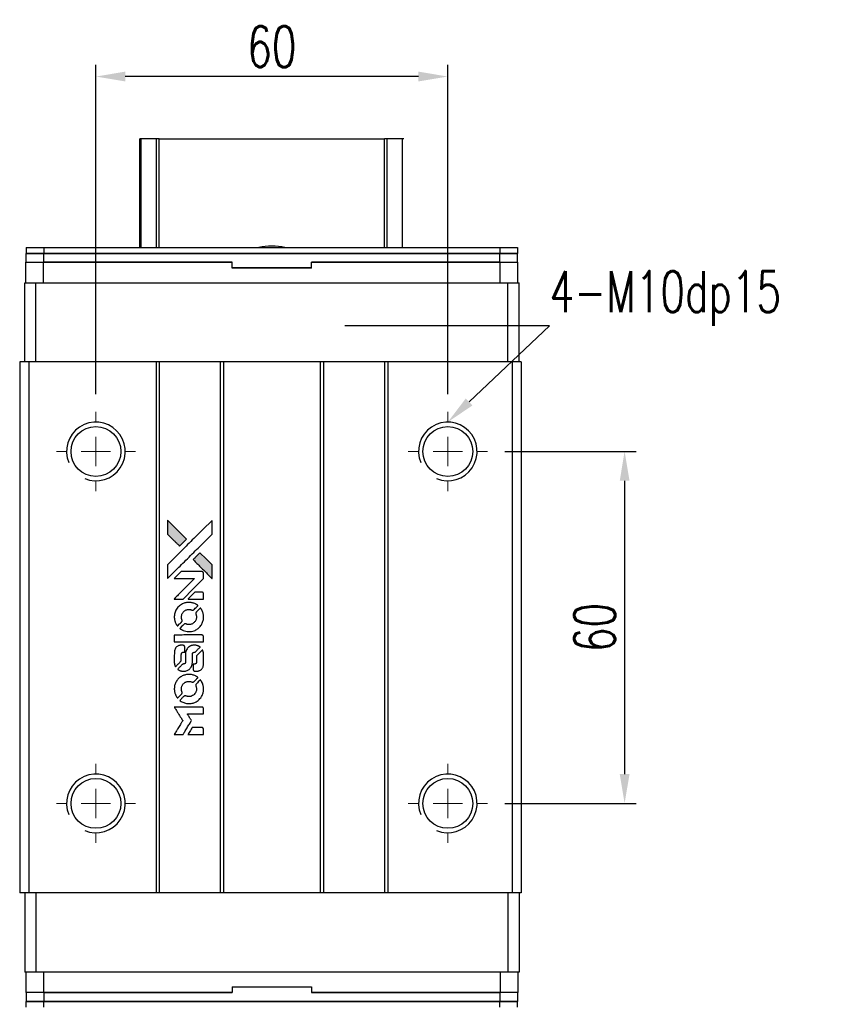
# Model space of a CAD drawing. Header units: millimetres. Extents: x 74 to 560, y 144 to 559.
# Tile 2 of 3: x 109 to 249, y 391 to 559. Entities that reach past the tile are written whole.
import ezdxf
from ezdxf import colors
from ezdxf.entities.mleader import LeaderData, LeaderLine
from ezdxf.math import Vec2, Vec3

# ---------------------------------------------------------------- set-up
doc = ezdxf.new("R2010")
doc.units = ezdxf.units.MM
doc.header["$LTSCALE"] = 0.15
doc.layers.get('0').update_dxf_attribs({"linetype": 'CONTINUOUS'})
doc.layers.get('Defpoints').update_dxf_attribs({"linetype": 'CONTINUOUS'})
doc.layers.add('DIM', color=4, linetype='CONTINUOUS')
doc.styles.add('CHN', font='SIMPLEX.shx', dxfattribs={"width": 0.7, "bigfont": 'CHINESET.shx'})
doc.styles.add('DIM-7', font='SIMPLEX.shx', dxfattribs={"width": 0.7, "bigfont": 'chineset.shx'})
doc.dimstyles.new('CNS', dxfattribs={"dimscale": 2, "dimtxt": 3.5, "dimasz": 2.5, "dimexe": 1, "dimexo": 1.5, "dimgap": 0.09, "dimtad": 0, "dimdsep": 46, "dimtxsty": 'DIM-7', "dimcen": 0.09, "dimclrd": 4, "dimclre": 4, "dimclrt": 4, "dimadec": 0, "dimazin": 0, "dimtfac": 1, "dimtix": 1, "dimtmove": 2, "dimatfit": 3, "dimfxl": 1, "dimtvp": 0.971429, "dimtolj": 1, "dimarcsym": 0})

# ---------------------------------------------------------------- blocks, each defined once
blk = doc.blocks.new('SW_CENTERMARKSYMBOL_3')
at = {"color": 0, "linetype": 'Continuous', "lineweight": 18}
for p, q in [((0, 5), (0, 6.75)), ((0, 0), (0, 2.5)), ((-5, 0), (-6.75, 0)), ((0, 0), (-2.5, 0)), ((0, 0), (0, -2.5)), ((0, 0), (2.5, 0)), ((5, 0), (6.75, 0)), ((0, -5), (0, -6.75))]:
    blk.add_line(p, q, dxfattribs=at)
blk = doc.blocks.new('SW_CENTERMARKSYMBOL_4')
at = {"color": 0, "linetype": 'Continuous', "lineweight": 18}
for p, q in [((0, 5), (0, 6.75)), ((0, 0), (0, 2.5)), ((-5, 0), (-6.75, 0)), ((0, 0), (-2.5, 0)), ((0, 0), (0, -2.5)), ((0, 0), (2.5, 0)), ((5, 0), (6.75, 0)), ((0, -5), (0, -6.75))]:
    blk.add_line(p, q, dxfattribs=at)
blk = doc.blocks.new('SW_CENTERMARKSYMBOL_5')
at = {"color": 0, "linetype": 'Continuous', "lineweight": 18}
for p, q in [((0, 5), (0, 6.75)), ((0, 0), (0, 2.5)), ((-5, 0), (-6.75, 0)), ((0, 0), (-2.5, 0)), ((0, 0), (0, -2.5)), ((0, 0), (2.5, 0)), ((5, 0), (6.75, 0)), ((0, -5), (0, -6.75))]:
    blk.add_line(p, q, dxfattribs=at)
blk = doc.blocks.new('SW_CENTERMARKSYMBOL_6')
at = {"color": 0, "linetype": 'Continuous', "lineweight": 18}
for p, q in [((0, 5), (0, 6.75)), ((0, 0), (0, 2.5)), ((-5, 0), (-6.75, 0)), ((0, 0), (-2.5, 0)), ((0, 0), (0, -2.5)), ((0, 0), (2.5, 0)), ((5, 0), (6.75, 0)), ((0, -5), (0, -6.75))]:
    blk.add_line(p, q, dxfattribs=at)
blk = doc.blocks.new('LOGO2')
at = {"linetype": 'Continuous'}
h = blk.add_hatch(color=22, dxfattribs=at)
h.dxf.hatch_style = 1
h.paths.add_polyline_path([(583.53, 1429.73), (583.53, 1428.55), (583.53, 1427.37), (584.56, 1426.35, 0.000288), (584.95, 1425.96, 0.000479), (585.28, 1425.63, 0.000013), (585.58, 1425.34, 0.197177), (585.59, 1425.34, 0.197497), (585.59, 1425.34, 0.00004), (585.76, 1425.51, 0.000834), (585.95, 1425.7, 0.000506), (586.18, 1425.92), (586.76, 1426.5), (585.15, 1428.12)])
h.paths.add_polyline_path([(589.06, 1424.2), (588.47, 1423.62, 0.000476), (588.25, 1423.39, 0.000789), (588.06, 1423.2, 0.000035), (587.89, 1423.03, 0.19758), (587.89, 1423.03, 0.198396), (587.89, 1423.02, 0.000019), (588.12, 1422.79, 0.000582), (588.38, 1422.53, 0.000351), (588.68, 1422.23, 0.000108), (589.98, 1420.93, 0.000692), (590.64, 1420.28, 0.000077), (591.09, 1419.83, 0.197527), (591.11, 1419.82, 0.410181), (591.12, 1419.83, 0.000493), (591.12, 1420.07, 0.002424), (591.12, 1420.41, 0.000529), (591.12, 1420.98), (591.12, 1422.14), (590.09, 1423.17)])
at = {"color": 22}
for points in [[(584.56, 1426.35, 0.000288), (584.95, 1425.96, 0.000479), (585.28, 1425.63, 0.000013), (585.58, 1425.34, 0.197177), (585.59, 1425.34, 0.197497), (585.59, 1425.34, 0.00004), (585.76, 1425.51, 0.000836), (585.95, 1425.7, 0.000505), (586.18, 1425.92), (586.76, 1426.5), (585.15, 1428.12), (583.53, 1429.73), (583.53, 1428.55), (583.53, 1427.37)], [(584.95, 1421.21, -0.000056), (585.66, 1421.92, -0.000021), (586.65, 1422.91, -0.000021), (587.73, 1423.99, -0.000025), (588.75, 1425), (591.12, 1427.37), (591.12, 1428.54), (591.12, 1429.72), (589.52, 1428.13, 0.000274), (588.76, 1427.37, 0.000123), (587.75, 1426.37, 0.000121), (586.69, 1425.31, 0.000165), (585.73, 1424.35), (583.53, 1422.16), (583.53, 1420.98), (583.53, 1419.8)], [(588.68, 1422.23, 0.000108), (589.98, 1420.93, 0.000692), (590.64, 1420.28, 0.000077), (591.09, 1419.83, 0.197527), (591.11, 1419.82, 0.410182), (591.12, 1419.83, 0.000493), (591.12, 1420.07, 0.002424), (591.12, 1420.41, 0.000529), (591.12, 1420.98), (591.12, 1422.14), (590.09, 1423.17), (589.06, 1424.2), (588.47, 1423.62, 0.000476), (588.25, 1423.39, 0.000789), (588.06, 1423.2, 0.000035), (587.89, 1423.03, 0.19758), (587.89, 1423.03, 0.198396), (587.89, 1423.02, 0.000019), (588.12, 1422.79, 0.000582), (588.38, 1422.53, 0.000351)], [(585.41, 1416.31), (586.17, 1416.31), (587.91, 1418.06), (589.66, 1419.81), (589.66, 1420.29, 0.0008), (589.66, 1420.61, 0.010795), (589.65, 1420.72, 0.030495), (589.64, 1420.78, 0.080372), (589.63, 1420.83, 0.03816), (589.6, 1420.87, 0.041799), (589.57, 1420.91, 0.042486), (589.53, 1420.93, 0.042078), (589.49, 1420.96, 0.099276), (589.43, 1420.97, 0.003302), (589.19, 1420.97, 0.002586), (588.77, 1420.98, 0.000204), (587.64, 1420.97), (585.83, 1420.97), (585.25, 1420.39), (584.66, 1419.81), (586.4, 1419.8), (588.14, 1419.79), (586.42, 1418.08, 0.000253), (585.76, 1417.42, 0.000412), (585.2, 1416.87, 0.000041), (584.7, 1416.36, 0.041338), (584.68, 1416.34), (584.66, 1416.31)], [(588.34, 1416.31), (589.66, 1416.31), (589.66, 1416.8), (589.65, 1417.29), (589.62, 1417.35, 0.03146), (589.6, 1417.37, 0.026444), (589.58, 1417.4, 0.026444), (589.55, 1417.42, 0.031457), (589.53, 1417.44), (589.47, 1417.47), (588.82, 1417.48), (588.17, 1417.48), (587.6, 1416.9, 0.000745), (587.38, 1416.68, 0.001228), (587.19, 1416.49, 0.000087), (587.03, 1416.32, 0.195134), (587.03, 1416.32, 0.412117), (587.03, 1416.31, 0.000048), (587.41, 1416.31, 0.00109), (587.84, 1416.31, 0.000653)], [(584.7, 1412.97, 0.023681), (584.73, 1412.76, 0.022402), (584.78, 1412.55, 0.021929), (584.85, 1412.35, 0.020503), (584.94, 1412.15, 0.013745), (585, 1412.03, 0.009767), (585.07, 1411.9, 0.009658), (585.15, 1411.79, 0.027804), (585.21, 1411.71), (585.23, 1411.69), (585.59, 1412.05, 0.002053), (585.77, 1412.23, 0.006738), (585.88, 1412.35, 0.007826), (585.96, 1412.43, 0.063909), (585.99, 1412.47, 0.061532), (586.01, 1412.54, 0.068674), (586.02, 1412.6, 0.052072), (586, 1412.68, 0.019648), (585.97, 1412.79, -0.018366), (585.93, 1412.92, -0.0288), (585.9, 1413.04, -0.029061), (585.89, 1413.16, -0.019155), (585.89, 1413.29, -0.053809), (585.94, 1413.58, -0.058833), (586.04, 1413.85, -0.058566), (586.2, 1414.09, -0.052525), (586.42, 1414.29, -0.044733), (586.61, 1414.4, -0.040573), (586.82, 1414.49, -0.041123), (587.04, 1414.53, -0.04951), (587.25, 1414.54, -0.017369), (587.34, 1414.53, -0.024255), (587.43, 1414.51, -0.023787), (587.52, 1414.49, -0.015798), (587.61, 1414.45, 0.010631), (587.67, 1414.43, 0.033653), (587.71, 1414.42, 0.037806), (587.76, 1414.41, 0.016307), (587.81, 1414.41, 0.068179), (587.92, 1414.43, 0.095747), (588, 1414.47, 0.033418), (588.11, 1414.57, 0.002133), (588.42, 1414.88, 0.001452), (588.59, 1415.06, 0.012393), (588.67, 1415.14, 0.020479), (588.71, 1415.19, 0.344362), (588.71, 1415.21, 0.074287), (588.66, 1415.25, 0.005454), (588.53, 1415.34, 0.008391), (588.39, 1415.42, 0.017097), (588.27, 1415.48, 0.027375), (588.04, 1415.58, 0.02835), (587.8, 1415.66, 0.027723), (587.54, 1415.7, 0.023913), (587.27, 1415.72, 0.027047), (586.94, 1415.72, 0.031685), (586.64, 1415.67, 0.032425), (586.35, 1415.59, 0.031013), (586.07, 1415.47, 0.037914), (585.73, 1415.27, 0.040153), (585.44, 1415.03, 0.039834), (585.18, 1414.74, 0.036173), (584.97, 1414.4, 0.040752), (584.83, 1414.08, 0.035885), (584.73, 1413.71, 0.035491), (584.68, 1413.34, 0.037615)], [(585.71, 1411.22, 0.018008), (585.82, 1411.15, 0.009842), (585.95, 1411.07, 0.009807), (586.1, 1411, 0.015716), (586.22, 1410.94, 0.048467), (586.66, 1410.8, 0.045841), (587.14, 1410.75, 0.046006), (587.61, 1410.78, 0.049638), (588.06, 1410.9, 0.064819), (588.64, 1411.2, 0.06695), (589.11, 1411.65, 0.066691), (589.45, 1412.2, 0.063505), (589.65, 1412.83, 0.03135), (589.66, 1413, 0.010439), (589.67, 1413.24, 0.010391), (589.66, 1413.47, 0.032408), (589.64, 1413.63, 0.015696), (589.61, 1413.82, 0.018095), (589.56, 1414, 0.018551), (589.5, 1414.17, 0.018352), (589.42, 1414.33, 0.015568), (589.37, 1414.44, 0.009832), (589.29, 1414.56, 0.009795), (589.22, 1414.68, 0.023727), (589.16, 1414.76), (589.13, 1414.79), (588.77, 1414.43, 0.001528), (588.57, 1414.23, 0.010022), (588.47, 1414.12, 0.019586), (588.41, 1414.06, 0.061865), (588.38, 1414.01, 0.055054), (588.35, 1413.93, 0.061607), (588.35, 1413.85, 0.048725), (588.36, 1413.76, 0.020221), (588.39, 1413.64, -0.017722), (588.43, 1413.52, -0.02685), (588.45, 1413.4, -0.02759), (588.46, 1413.29, -0.020233), (588.46, 1413.17, -0.04793), (588.43, 1412.93, -0.048386), (588.35, 1412.7, -0.047866), (588.22, 1412.49, -0.044964), (588.06, 1412.3, -0.04333), (587.87, 1412.15, -0.050921), (587.66, 1412.03, -0.051473), (587.43, 1411.97, -0.0459), (587.19, 1411.94, -0.019014), (587.07, 1411.95, -0.024114), (586.96, 1411.96, -0.025081), (586.86, 1411.99, -0.023892), (586.76, 1412.02, 0.008624), (586.68, 1412.05, 0.026486), (586.62, 1412.06, 0.035074), (586.58, 1412.07, 0.02756), (586.52, 1412.07, 0.087163), (586.44, 1412.06, 0.073291), (586.36, 1412.01, 0.028074), (586.25, 1411.91, 0.002594), (585.99, 1411.66), (585.62, 1411.29)], [(587.17, 1409), (589.65, 1409), (589.65, 1409.49), (589.65, 1409.98), (589.63, 1410.04, 0.071429), (589.59, 1410.08, 0.054799), (589.54, 1410.13, 0.053585), (589.48, 1410.16, 0.060698), (589.42, 1410.17, 0.033975), (589.32, 1410.18), (588.05, 1410.18, 0.000726), (586.82, 1410.18, 0.001084), (585.74, 1410.17), (584.68, 1410.17), (584.68, 1409.58), (584.68, 1409)], [(584.69, 1405.36, 0.018538), (584.7, 1405.28, 0.010695), (584.72, 1405.2, 0.01068), (584.74, 1405.11, 0.017678), (584.76, 1405.03, 0.013849), (584.79, 1404.95, 0.011814), (584.83, 1404.86, 0.004513), (584.86, 1404.78, 0.290035), (584.88, 1404.77, 0.196418), (584.88, 1404.78, 0.000124), (585.03, 1404.92, 0.001477), (585.19, 1405.08, 0.000898), (585.38, 1405.27), (585.88, 1405.77), (585.88, 1406.39, -0.001471), (585.88, 1406.86, -0.028714), (585.89, 1407, -0.097073), (585.92, 1407.08, -0.084199), (585.98, 1407.15, -0.042698), (586.02, 1407.18, -0.053912), (586.07, 1407.21, -0.051004), (586.12, 1407.22, -0.032967), (586.18, 1407.22, 0.00807), (586.21, 1407.22, 0.003023), (586.26, 1407.22, 0.002994), (586.31, 1407.23, 0.003629), (586.35, 1407.23), (586.46, 1407.24), (586.46, 1407.71, 0.001618), (586.46, 1407.94, 0.005206), (586.45, 1408.09, 0.00535), (586.45, 1408.19, 0.060675), (586.44, 1408.24, 0.048484), (586.43, 1408.26, 0.02389), (586.42, 1408.29, 0.022812), (586.4, 1408.31, 0.02462), (586.38, 1408.34, 0.061781), (586.32, 1408.39, 0.080179), (586.25, 1408.41, 0.048561), (586.16, 1408.43, 0.010021), (585.99, 1408.43, 0.016602), (585.77, 1408.42, 0.031409), (585.6, 1408.4, 0.036474), (585.44, 1408.36, 0.03439), (585.29, 1408.29, 0.065928), (585.06, 1408.13, 0.069066), (584.88, 1407.91, 0.065697), (584.75, 1407.64, 0.051559), (584.69, 1407.33, 0.020904), (584.69, 1407.16, 0.000451), (584.68, 1406.34, 0.000419), (584.68, 1405.52, 0.022759)], [(585.33, 1404.27, 0.023289), (585.45, 1404.2, 0.026845), (585.57, 1404.13, 0.026047), (585.7, 1404.09, 0.019751), (585.85, 1404.04, 0.013249), (585.93, 1404.03, 0.025169), (586, 1404.02, 0.016532), (586.08, 1404.01, 0.002937), (586.24, 1404.01, 0.003317), (586.38, 1404.01, 0.011808), (586.47, 1404.02, 0.01777), (586.53, 1404.02, 0.021476), (586.6, 1404.03, 0.04325), (586.86, 1404.12, 0.045753), (587.1, 1404.24, 0.04649), (587.31, 1404.41, 0.047672), (587.49, 1404.61, 0.025315), (587.54, 1404.69, 0.015208), (587.6, 1404.8, 0.01512), (587.65, 1404.91, 0.022488), (587.69, 1405.01, 0.027857), (587.73, 1405.17, 0.034138), (587.75, 1405.32, 0.014286), (587.76, 1405.55, 0.00124), (587.76, 1406.13, -0.00103), (587.76, 1406.49, -0.002552), (587.76, 1406.75, -0.001594), (587.76, 1406.95, -0.047676), (587.77, 1407, -0.085307), (587.8, 1407.09, -0.097789), (587.87, 1407.15, -0.085947), (587.95, 1407.2, -0.051339), (588.07, 1407.22, 0.014634), (588.11, 1407.22, 0.015028), (588.15, 1407.23, 0.014927), (588.18, 1407.24, 0.059415), (588.2, 1407.24, 0.070595), (588.24, 1407.27, 0.00028), (588.66, 1407.69, 0.000111), (589.08, 1408.11, 0.200239), (589.09, 1408.13, 0.268906), (589.09, 1408.14, 0.001866), (588.98, 1408.2, 0.007532), (588.88, 1408.25, 0.017818), (588.81, 1408.29, 0.013256), (588.72, 1408.32, 0.011636), (588.63, 1408.35, 0.011528), (588.54, 1408.38, 0.012303), (588.45, 1408.4, 0.0423), (588.31, 1408.42, 0.013657), (588.1, 1408.42, 0.013857), (587.89, 1408.42, 0.037428), (587.74, 1408.4, 0.014927), (587.64, 1408.37, 0.0122), (587.53, 1408.34, 0.012518), (587.43, 1408.3, 0.023062), (587.36, 1408.27, 0.065961), (587.08, 1408.08, 0.06055), (586.85, 1407.82, 0.059676), (586.68, 1407.51, 0.060497), (586.6, 1407.16, 0.025683), (586.59, 1407.09, 0.001528), (586.59, 1406.87, 0.002124), (586.59, 1406.59, 0.001173), (586.59, 1406.25, -0.000809), (586.58, 1405.65, -0.017164), (586.58, 1405.48, -0.063931), (586.56, 1405.38, -0.108429), (586.52, 1405.31, -0.052941), (586.47, 1405.28, -0.063675), (586.42, 1405.25, -0.050562), (586.36, 1405.24, -0.020337), (586.27, 1405.23, 0.009897), (586.22, 1405.22, 0.016482), (586.17, 1405.22, 0.019019), (586.14, 1405.21, 0.06043), (586.11, 1405.2, 0.076267), (586.06, 1405.16, 0.00054), (585.68, 1404.77, 0.000307), (585.28, 1404.37, 0.142594), (585.26, 1404.34, 0.232419), (585.27, 1404.33, 0.022995), (585.28, 1404.31, 0.024627), (585.31, 1404.29, 0.015407)], [(587.91, 1404.2, 0.065483), (587.94, 1404.15, 0.053271), (587.98, 1404.1, 0.052018), (588.04, 1404.05, 0.0556), (588.1, 1404.02, 0.036839), (588.14, 1404.01, 0.026922), (588.18, 1404.01, 0.016905), (588.25, 1404, 0.004317), (588.35, 1404, 0.016369), (588.56, 1404.01, 0.029936), (588.74, 1404.03, 0.03418), (588.89, 1404.07, 0.031327), (589.04, 1404.14, 0.046935), (589.23, 1404.25, 0.054053), (589.38, 1404.39, 0.053701), (589.5, 1404.56, 0.045364), (589.58, 1404.76, 0.032479), (589.63, 1404.94, 0.03386), (589.65, 1405.12, 0.013578), (589.66, 1405.4, 0.001155), (589.66, 1406.13, 0.000413), (589.65, 1406.75, 0.005008), (589.65, 1406.99, 0.013199), (589.64, 1407.13, 0.033956), (589.63, 1407.22, 0.013909), (589.6, 1407.32, 0.010864), (589.57, 1407.43, 0.010938), (589.54, 1407.53, 0.028702), (589.51, 1407.6), (589.48, 1407.65), (588.97, 1407.15), (588.46, 1406.65), (588.46, 1406.06, -0.001504), (588.46, 1405.81, -0.00328), (588.46, 1405.62, -0.001901), (588.46, 1405.47, -0.061333), (588.45, 1405.43, -0.063621), (588.43, 1405.38, -0.048633), (588.4, 1405.33, -0.046769), (588.35, 1405.29, -0.047961), (588.3, 1405.26, -0.02678), (588.25, 1405.24, -0.050957), (588.22, 1405.23, -0.029398), (588.17, 1405.22, -0.00401), (588.06, 1405.22), (587.89, 1405.21), (587.89, 1404.74, 0.001061), (587.89, 1404.46, 0.009147), (587.89, 1404.33, 0.020721), (587.9, 1404.26, 0.051619)], [(584.7, 1400.71, 0.024131), (584.73, 1400.49, 0.022344), (584.78, 1400.28, 0.021883), (584.86, 1400.06, 0.020884), (584.95, 1399.85, 0.010669), (585.01, 1399.74, 0.010389), (585.08, 1399.62, 0.010913), (585.15, 1399.51, 0.022227), (585.2, 1399.44), (585.23, 1399.41), (585.6, 1399.78, 0.002452), (585.74, 1399.93, 0.003628), (585.87, 1400.06, 0.001662), (585.97, 1400.17, 0.070159), (585.99, 1400.2, 0.047671), (586, 1400.22, 0.018624), (586.01, 1400.25, 0.017921), (586.01, 1400.29, 0.018804), (586.01, 1400.32, 0.018255), (586.02, 1400.37, 0.041312), (586.01, 1400.41, 0.037164), (586, 1400.44, 0.012342), (585.98, 1400.49, -0.015101), (585.94, 1400.62, -0.035998), (585.91, 1400.72, -0.033244), (585.9, 1400.82, -0.011249), (585.9, 1400.97, -0.004059), (585.9, 1401.1, -0.019693), (585.9, 1401.17, -0.027943), (585.91, 1401.22, -0.014411), (585.93, 1401.3, -0.033089), (585.98, 1401.46, -0.033887), (586.06, 1401.62, -0.034021), (586.16, 1401.77, -0.033942), (586.28, 1401.9, -0.02816), (586.42, 1402.01, -0.035032), (586.56, 1402.11, -0.035269), (586.71, 1402.18, -0.029196), (586.87, 1402.23, -0.037862), (587.07, 1402.27, -0.043657), (587.25, 1402.27, -0.043064), (587.44, 1402.24, -0.035184), (587.63, 1402.18, 0.033699), (587.72, 1402.15, 0.052815), (587.8, 1402.14, 0.059167), (587.88, 1402.14, 0.058972), (587.95, 1402.17, 0.059208), (588.01, 1402.2, 0.021125), (588.08, 1402.26, 0.008691), (588.2, 1402.38, 0.000851), (588.47, 1402.66, 0.001873), (588.61, 1402.8, 0.013884), (588.68, 1402.87, 0.022355), (588.71, 1402.92, 0.341453), (588.71, 1402.93, 0.073011), (588.67, 1402.97, 0.004587), (588.54, 1403.06, 0.00748), (588.4, 1403.14, 0.016837), (588.29, 1403.2, 0.028606), (588.03, 1403.31, 0.031352), (587.77, 1403.39, 0.031004), (587.5, 1403.44, 0.0268), (587.21, 1403.45, 0.026698), (586.9, 1403.44, 0.03002), (586.6, 1403.39, 0.030357), (586.32, 1403.31, 0.028554), (586.05, 1403.19, 0.062944), (585.53, 1402.85, 0.062206), (585.12, 1402.39, 0.062448), (584.83, 1401.84, 0.064355), (584.69, 1401.25, 0.017377), (584.69, 1401.13, 0.008369), (584.68, 1400.98, 0.008367), (584.69, 1400.82, 0.01757)], [(585.71, 1398.95, 0.064158), (586.28, 1398.64, 0.06356), (586.92, 1398.49, 0.064004), (587.57, 1398.5, 0.066747), (588.19, 1398.68, 0.04321), (588.58, 1398.89, 0.044737), (588.91, 1399.17, 0.044901), (589.2, 1399.49, 0.044184), (589.42, 1399.87, 0.026293), (589.54, 1400.15, 0.033344), (589.62, 1400.43, 0.033227), (589.66, 1400.71, 0.025815), (589.67, 1401.02, 0.023119), (589.65, 1401.32, 0.031044), (589.6, 1401.58, 0.031337), (589.52, 1401.84, 0.024258), (589.4, 1402.11, 0.015622), (589.35, 1402.2, 0.008495), (589.28, 1402.31, 0.008415), (589.21, 1402.42, 0.020814), (589.16, 1402.49), (589.13, 1402.53), (588.77, 1402.17, 0.002843), (588.5, 1401.9, 0.033917), (588.41, 1401.79, 0.087906), (588.36, 1401.71, 0.073302), (588.35, 1401.61, 0.022047), (588.35, 1401.56, 0.026465), (588.36, 1401.52, 0.022233), (588.37, 1401.47, 0.009985), (588.39, 1401.4, -0.039011), (588.45, 1401.17, -0.044398), (588.46, 1400.95, -0.045096), (588.44, 1400.72, -0.04265), (588.38, 1400.5, -0.071154), (588.21, 1400.19, -0.068827), (587.96, 1399.94, -0.068713), (587.64, 1399.76, -0.070507), (587.3, 1399.68, -0.028605), (587.15, 1399.67, -0.031418), (587.01, 1399.69, -0.031044), (586.86, 1399.72, -0.02668), (586.72, 1399.76, 0.038913), (586.63, 1399.79, 0.043732), (586.55, 1399.8, 0.047754), (586.47, 1399.8, 0.075756), (586.41, 1399.78, 0.07294), (586.37, 1399.76, 0.003456), (586.27, 1399.67, 0.005023), (586.15, 1399.55, 0.002422), (585.99, 1399.39, 0.000819), (585.85, 1399.25, 0.001349), (585.73, 1399.13, 0.0001), (585.62, 1399.02, 0.205335), (585.62, 1399.02, 0.219821), (585.62, 1399.01, 0.002494), (585.65, 1399, 0.007089), (585.67, 1398.98, 0.004494)], [(585.42, 1393.22), (586.17, 1393.22), (586.3, 1393.42, -0.000297), (586.38, 1393.55, -0.000037), (586.55, 1393.82, -0.000043), (586.75, 1394.15, -0.000036), (586.96, 1394.5, 0.000044), (587.17, 1394.84, 0.000063), (587.36, 1395.14, 0.000035), (587.51, 1395.4, 0.0009), (587.55, 1395.47), (587.62, 1395.57), (587.53, 1395.7, 0.001175), (587.49, 1395.78, 0.000208), (587.4, 1395.92, 0.000225), (587.3, 1396.09, 0.000203), (587.19, 1396.26, -0.000711), (587.09, 1396.42, -0.001119), (587, 1396.56, -0.000263), (586.92, 1396.69, -0.04589), (586.91, 1396.7, -0.519312), (586.92, 1396.71, -0.001914), (587.12, 1396.72, -0.003124), (587.46, 1396.72, -0.000285), (588.28, 1396.72), (589.66, 1396.72), (589.66, 1397.2, 0.001727), (589.66, 1397.54, 0.025279), (589.65, 1397.67, 0.073886), (589.63, 1397.74, 0.07426), (589.6, 1397.8, 0.03264), (589.58, 1397.81, 0.01784), (589.56, 1397.83, 0.017712), (589.54, 1397.85, 0.026854), (589.52, 1397.86), (589.47, 1397.89), (587.07, 1397.89), (584.67, 1397.89), (584.68, 1397.87, -0.004595), (584.7, 1397.85, -0.00016), (584.74, 1397.77, -0.000298), (584.8, 1397.69, -0.000208), (584.86, 1397.59, 0.000986), (585.03, 1397.3, 0.00025), (585.32, 1396.84, 0.000268), (585.63, 1396.35, 0.000436), (585.9, 1395.93, -0.002932), (585.98, 1395.79, -0.004718), (586.06, 1395.67, -0.001113), (586.12, 1395.57, -0.227179), (586.12, 1395.55, -0.045982), (586.11, 1395.54, -0.000145), (586.03, 1395.4, -0.000825), (585.93, 1395.24, -0.000517), (585.81, 1395.06, 0.000056), (585.42, 1394.42, 0.000289), (585.2, 1394.07, 0.000481), (585.04, 1393.81, 0.000418), (584.87, 1393.54), (584.67, 1393.22)], [(588.34, 1393.22), (589.66, 1393.22), (589.66, 1393.7, 0.000842), (589.66, 1394, 0.010591), (589.66, 1394.12, 0.028995), (589.65, 1394.18, 0.069543), (589.64, 1394.23, 0.051063), (589.61, 1394.27, 0.039932), (589.57, 1394.31, 0.039414), (589.53, 1394.35, 0.045845), (589.49, 1394.37, 0.094811), (589.44, 1394.39, 0.007124), (589.31, 1394.39, 0.004713), (589.09, 1394.39, 0.000534), (588.59, 1394.39), (587.73, 1394.39), (587.65, 1394.27, 0.000828), (587.44, 1393.92, 0.000879), (587.22, 1393.57, 0.000048), (587.02, 1393.23, 0.137596), (587.01, 1393.22, 0.413028), (587.02, 1393.22, 0.000016), (587.4, 1393.22, 0.000623), (587.83, 1393.22, 0.000374)]]:
    blk.add_lwpolyline(points, format="xyb", close=True, dxfattribs=at)
blk = doc.blocks.new('*D211')
at = {"color": 7, "lineweight": -2}
for p, q in [((192.03, 485.63), (214.43, 485.63)), ((212.43, 480.63), (212.43, 430.63)), ((192.03, 425.63), (214.43, 425.63))]:
    blk.add_line(p, q, dxfattribs=at)
at = {"color": 7}
for points in [[(211.6, 480.63), (213.27, 480.63), (212.43, 485.63)], [(211.6, 430.63), (213.27, 430.63), (212.43, 425.63)]]:
    blk.add_solid(points, dxfattribs=at)
at = {"layer": 'Defpoints', "color": 0}
for p in [(189.03, 485.63), (189.03, 425.63), (212.43, 425.63)]:
    blk.add_point(p, dxfattribs=at)
at = {"color": 7, "insert": (207.33, 455.63), "char_height": 7, "attachment_point": 5, "rotation": 90, "style": 'DIM-7'}
blk.add_mtext('\\A1;60', dxfattribs=at)
blk = doc.blocks.new('*D212')
at = {"color": 7, "lineweight": -2}
for p, q in [((122.28, 495.38), (122.28, 551.54)), ((182.28, 495.38), (182.28, 551.54)), ((177.28, 549.54), (127.28, 549.54))]:
    blk.add_line(p, q, dxfattribs=at)
at = {"color": 7}
for points in [[(127.28, 550.38), (127.28, 548.71), (122.28, 549.54)], [(177.28, 550.38), (177.28, 548.71), (182.28, 549.54)]]:
    blk.add_solid(points, dxfattribs=at)
at = {"layer": 'Defpoints', "color": 0}
for p in [(122.28, 549.54), (122.28, 492.38), (182.28, 492.38)]:
    blk.add_point(p, dxfattribs=at)
at = {"color": 7, "insert": (152.28, 554.64), "char_height": 7, "attachment_point": 5, "style": 'DIM-7'}
blk.add_mtext('\\A1;60', dxfattribs=at)

msp = doc.modelspace()

# ---------------------------------------------------------------- linework, layer by layer
at = {"color": 7, "linetype": 'Continuous', "lineweight": 25}
for p, q in [((129.783, 520.384), (129.783, 538.901)), ((130.023, 520.384), (130.023, 538.901)), ((132.599, 520.384), (132.599, 538.901)), ((133.093, 538.901), (171.473, 538.901)), ((133.093, 520.384), (133.093, 538.901)), ((171.473, 520.384), (171.473, 538.901)), ((171.967, 520.384), (171.967, 538.901)), ((174.543, 520.384), (174.543, 538.901)), ((110.383, 520.384), (110.383, 519.384)), ((110.383, 520.384), (113.383, 520.384)), ((113.383, 520.384), (113.383, 519.384)), ((113.383, 520.384), (191.183, 520.384)), ((191.183, 520.384), (191.183, 519.384)), ((191.183, 520.384), (194.183, 520.384)), ((194.183, 520.384), (194.183, 519.384)), ((110.383, 519.384), (113.383, 519.384)), ((110.383, 517.884), (110.383, 519.384)), ((113.383, 519.384), (110.383, 519.384)), ((113.383, 519.384), (191.183, 519.384)), ((113.383, 517.884), (113.383, 519.384)), ((191.183, 519.384), (113.383, 519.384)), ((191.183, 519.384), (194.183, 519.384)), ((191.183, 517.884), (191.183, 519.384)), ((194.183, 519.384), (191.183, 519.384)), ((194.183, 517.884), (194.183, 519.384)), ((110.358, 514.384), (110.358, 517.884)), ((110.358, 517.884), (113.358, 517.884)), ((113.358, 514.384), (113.358, 517.884)), ((113.358, 517.884), (145.533, 517.884)), ((145.533, 517.884), (113.383, 517.884)), ((145.533, 516.984), (145.533, 517.884)), ((145.533, 516.884), (145.533, 517.884)), ((145.533, 516.984), (159.033, 516.984)), ((159.033, 516.984), (159.033, 517.884)), ((159.033, 517.884), (191.208, 517.884)), ((191.183, 517.884), (159.033, 517.884)), ((159.033, 516.884), (159.033, 517.884)), ((191.208, 514.384), (191.208, 517.884)), ((191.208, 517.884), (194.208, 517.884)), ((194.208, 514.384), (194.208, 517.884)), ((159.033, 516.884), (145.533, 516.884)), ((110.133, 500.884), (110.133, 514.384)), ((110.133, 514.384), (112.033, 514.384)), ((112.033, 500.884), (112.033, 514.384)), ((112.033, 514.384), (192.533, 514.384)), ((192.533, 500.884), (192.533, 514.384)), ((192.533, 514.384), (194.433, 514.384)), ((194.433, 500.884), (194.433, 514.384)), ((109.283, 500.884), (109.283, 410.384)), ((110.833, 500.884), (109.283, 500.884)), ((110.833, 500.884), (110.833, 410.384)), ((132.533, 500.884), (110.833, 500.884)), ((132.533, 500.884), (132.533, 410.384)), ((133.083, 500.884), (132.533, 500.884)), ((133.083, 500.884), (133.083, 410.384)), ((143.483, 500.884), (133.083, 500.884)), ((143.483, 500.884), (143.483, 410.384)), ((144.033, 500.884), (143.483, 500.884)), ((144.033, 500.884), (144.033, 410.384)), ((160.533, 500.884), (144.033, 500.884)), ((160.533, 500.884), (160.533, 410.384)), ((161.083, 500.884), (160.533, 500.884)), ((161.083, 500.884), (161.083, 410.384)), ((171.483, 500.884), (161.083, 500.884)), ((171.483, 500.884), (171.483, 410.384)), ((172.033, 500.884), (171.483, 500.884)), ((172.033, 500.884), (172.033, 410.384)), ((193.233, 500.884), (172.033, 500.884)), ((193.233, 500.884), (193.233, 410.384)), ((194.783, 500.884), (193.233, 500.884)), ((194.783, 500.884), (194.783, 410.384)), ((110.833, 410.384), (109.283, 410.384)), ((110.133, 410.384), (110.133, 396.884)), ((132.533, 410.384), (110.833, 410.384)), ((112.033, 410.384), (112.033, 396.884)), ((133.083, 410.384), (132.533, 410.384)), ((143.483, 410.384), (133.083, 410.384)), ((144.033, 410.384), (143.483, 410.384)), ((160.533, 410.384), (144.033, 410.384)), ((161.083, 410.384), (160.533, 410.384)), ((171.483, 410.384), (161.083, 410.384)), ((172.033, 410.384), (171.483, 410.384)), ((193.233, 410.384), (172.033, 410.384)), ((192.533, 410.384), (192.533, 396.884)), ((194.783, 410.384), (193.233, 410.384)), ((194.433, 410.384), (194.433, 396.884)), ((112.033, 396.884), (110.133, 396.884)), ((110.358, 396.884), (110.358, 393.384)), ((192.533, 396.884), (112.033, 396.884)), ((113.358, 396.884), (113.358, 393.384)), ((191.208, 396.884), (191.208, 393.384)), ((194.433, 396.884), (192.533, 396.884)), ((194.208, 396.884), (194.208, 393.384)), ((113.358, 393.384), (110.358, 393.384)), ((110.383, 393.384), (110.383, 391.884)), ((145.533, 393.384), (113.358, 393.384)), ((113.383, 393.384), (113.383, 391.884)), ((113.383, 393.384), (145.533, 393.384)), ((145.533, 394.384), (145.533, 393.384)), ((145.533, 394.384), (159.033, 394.384)), ((145.533, 394.284), (145.533, 393.384)), ((159.033, 394.284), (145.533, 394.284)), ((159.033, 394.384), (159.033, 393.384)), ((159.033, 394.284), (159.033, 393.384)), ((191.208, 393.384), (159.033, 393.384)), ((159.033, 393.384), (191.183, 393.384)), ((191.183, 393.384), (191.183, 391.884)), ((194.208, 393.384), (191.208, 393.384)), ((194.183, 393.384), (194.183, 391.884)), ((110.383, 390.884), (110.383, 391.884)), ((113.383, 391.884), (110.383, 391.884)), ((110.383, 391.884), (113.383, 391.884)), ((113.383, 390.884), (113.383, 391.884)), ((191.183, 391.884), (113.383, 391.884)), ((113.383, 391.884), (191.183, 391.884)), ((191.183, 390.884), (191.183, 391.884)), ((194.183, 391.884), (191.183, 391.884)), ((191.183, 391.884), (194.183, 391.884)), ((194.183, 390.884), (194.183, 391.884))]:
    msp.add_line(p, q, dxfattribs=at)
for centre in [(122.283, 485.634), (182.283, 485.634), (122.283, 425.634), (182.283, 425.634)]:
    msp.add_circle(centre, 4.25, dxfattribs=at)
for start, end in [(90, 102.83857), (77.16143, 90)]:
    msp.add_arc((152.283, 510.634), 10, start, end, dxfattribs=at)
for centre in [(122.283, 485.634), (182.283, 485.634), (122.283, 425.634), (182.283, 425.634)]:
    msp.add_arc(centre, 5, 247.5, 202.5)
for points, knots in [([(130.023, 538.901), (129.961, 538.901), (129.895, 538.901), (129.805, 538.901), (129.783, 538.901), (129.783, 538.901)], [0, 0, 0, 0, 0.5, 0.5, 1, 1, 1, 1]), ([(132.599, 538.901), (132.552, 538.901), (132.458, 538.901), (132.168, 538.901), (131.972, 538.901), (131.501, 538.901), (131.225, 538.901), (130.638, 538.901), (130.328, 538.901), (130.023, 538.901)], [0, 0, 0, 0, 0.25, 0.25, 0.5, 0.5, 0.75, 0.75, 1, 1, 1, 1]), ([(133.093, 538.901), (133.039, 538.901), (132.981, 538.901), (132.868, 538.901), (132.814, 538.901), (132.72, 538.901), (132.681, 538.901), (132.624, 538.901), (132.607, 538.901), (132.599, 538.901)], [0, 0, 0, 0, 0.25, 0.25, 0.5, 0.5, 0.75, 0.75, 1, 1, 1, 1]), ([(171.967, 538.901), (171.959, 538.901), (171.941, 538.901), (171.885, 538.901), (171.846, 538.901), (171.752, 538.901), (171.698, 538.901), (171.585, 538.901), (171.527, 538.901), (171.473, 538.901)], [0, 0, 0, 0, 0.25, 0.25, 0.5, 0.5, 0.75, 0.75, 1, 1, 1, 1]), ([(174.543, 538.901), (174.238, 538.901), (173.927, 538.901), (173.341, 538.901), (173.065, 538.901), (172.594, 538.901), (172.398, 538.901), (172.108, 538.901), (172.014, 538.901), (171.967, 538.901)], [0, 0, 0, 0, 0.25, 0.25, 0.5, 0.5, 0.75, 0.75, 1, 1, 1, 1]), ([(174.783, 538.901), (174.783, 538.901), (174.76, 538.901), (174.67, 538.901), (174.605, 538.901), (174.543, 538.901)], [0, 0, 0, 0, 0.5, 0.5, 1, 1, 1, 1])]:
    msp.add_open_spline(points, degree=3, knots=knots, dxfattribs=at)

# ---------------------------------------------------------------- block references
at = {"color": 7, "linetype": 'Continuous', "lineweight": 0}
for name, p in [('SW_CENTERMARKSYMBOL_3', (122.283, 485.634)), ('SW_CENTERMARKSYMBOL_5', (182.283, 485.634)), ('SW_CENTERMARKSYMBOL_4', (122.283, 425.634)), ('SW_CENTERMARKSYMBOL_6', (182.283, 425.634))]:
    msp.add_blockref(name, p, dxfattribs=at)
at = {"layer": 'DIM'}
msp.add_blockref('LOGO2', (-449.035, -955.832), dxfattribs=at)

# ---------------------------------------------------------------- dimensions: what is measured, and where the dimension line sits
at = {"color": 0}
dim = msp.add_linear_dim(base=(122.283, 549.542), p1=(182.283, 492.384), p2=(122.283, 492.384), dimstyle='CNS', override={"dimgap": 0.8, "dimtad": 1, "dimclrd": 7, "dimclre": 7, "dimclrt": 7, "dimadec": 2, "dimazin": 2, "dimtmove": 1}, dxfattribs=at)
dim.commit()
dim.dimension.update_dxf_attribs({"geometry": '*D212', "text_midpoint": (152.283, 554.642)})
dim = msp.add_linear_dim(base=(212.433, 425.634), p1=(189.033, 485.634), p2=(189.033, 425.634), angle=90, dimstyle='CNS', override={"dimscale": 2, "dimgap": 0.8, "dimtad": 1, "dimclrd": 7, "dimclre": 7, "dimclrt": 7, "dimadec": 2, "dimazin": 2, "dimtmove": 1}, dxfattribs=at)
dim.commit()
dim.dimension.update_dxf_attribs({"geometry": '*D211', "text_midpoint": (207.333, 455.634)})

# ---------------------------------------------------------------- leaders
ml = msp.add_multileader_mtext('Standard', dxfattribs=at)
ml.set_content('4-M10dp15', style='CHN')
ml.set_leader_properties()
ml.build(insert=Vec2(0, 0))
ml.multileader.update_dxf_attribs({"text_left_attachment_type": 6, "text_right_attachment_type": 6, "dogleg_length": 0, "arrow_head_size": 5, "scale": 2})
ctx = ml.context
ctx.base_point, ctx.scale, ctx.char_height, ctx.arrow_head_size, ctx.landing_gap_size, ctx.plane_origin = Vec3(199.63, 507.043), 2, 7, 5, 0, Vec3(96.808, 500.634)
ctx.left_attachment, ctx.right_attachment = 6, 6
notes = []
notes.append((ctx, [(0, (1, 1, 0), (199.63, 507.043), (1, 0), 0, [(0, [(182.283, 490.634)], 0, [])])]))
ctx.mtext.insert, ctx.mtext.flow_direction = Vec3(199.63, 516.376), 5
for ctx, leaders in notes:
    for number, flags, end, landing, length, lines in leaders:
        leader = LeaderData()
        leader.index, (leader.has_last_leader_line, leader.has_dogleg_vector, leader.attachment_direction) = number, flags
        leader.last_leader_point, leader.dogleg_vector, leader.dogleg_length = Vec3(end), Vec3(landing), length
        for number, points, colour, breaks in lines:
            line = LeaderLine()
            line.index, line.vertices, line.color, line.breaks = number, Vec3.list(points), colors.encode_raw_color(colour), breaks
            leader.lines.append(line)
        ctx.leaders.append(leader)

doc.saveas('drawing.dxf')
